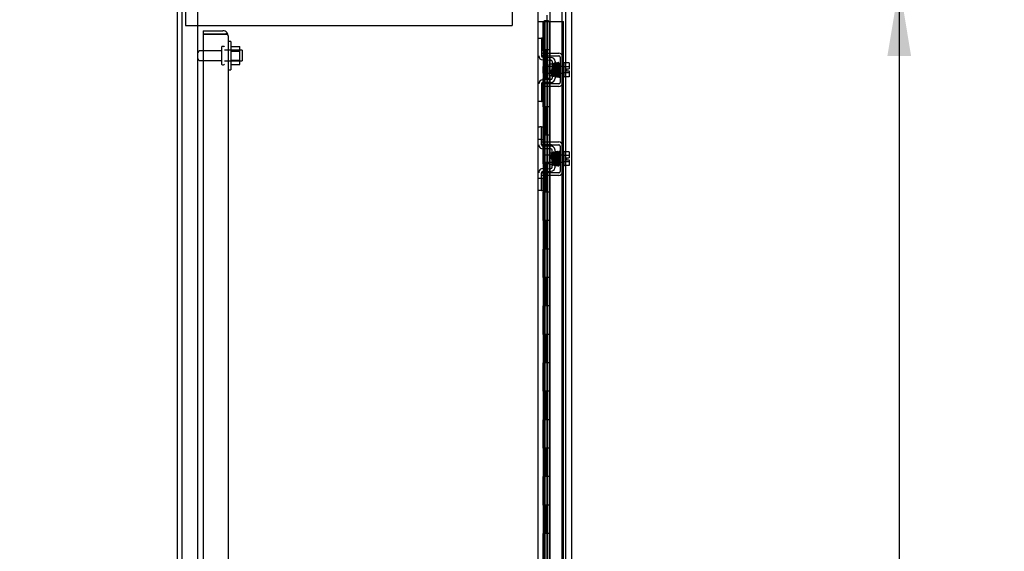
# Model space of a CAD drawing. Header units: inches. Extents: x 2 to 538, y -2 to 358.
# Tile 11 of 38: x 22 to 57, y 202 to 221. Entities that reach past the tile are written whole.
import ezdxf
from ezdxf.enums import TextEntityAlignment as Align
from ezdxf.lldxf.tags import DXFTag

# ---------------------------------------------------------------- set-up
doc = ezdxf.new("R2010")
doc.units = ezdxf.units.IN
doc.header["$MEASUREMENT"] = 0
for name, color, linetype in [('COM42667', 7, 'Continuous'), ('COM42780', 7, 'Continuous'), ('COM43134', 7, 'Continuous'), ('COM50677', 7, 'Continuous'), ('COM52168-15', 7, 'Continuous'), ('COM54746-68', 7, 'Continuous'), ('COM55738-23', 7, 'Continuous'), ('COM70220', 7, 'Continuous'), ('COM71188-5', 7, 'Continuous'), ('Default', 7, 'Continuous'), ('NTS166105', 7, 'Continuous'), ('SCC19011', 7, 'Continuous'), ('SPR20265', 7, 'Continuous'), ('STD26089', 7, 'Continuous'), ('WAF25035', 7, 'Continuous'), ('WAF25059', 7, 'Continuous')]:
    doc.layers.add(name, color=color, linetype=linetype)
doc.styles.add('SEACAD_Times_New_Roman', font='times.ttf')
tags = doc.linetypes.add('HIDDEN2', pattern=[0.1875, 0.125, -0.0625]).pattern_tags.tags
tags[6:7] = [DXFTag(74, 4), DXFTag(75, 0), DXFTag(340, '0'), DXFTag(46, 0.0), DXFTag(50, 0.0), DXFTag(44, 0.0), DXFTag(45, 0.0)]
tags[4:5] = [DXFTag(74, 4), DXFTag(75, 0), DXFTag(340, '0'), DXFTag(46, 0.0), DXFTag(50, 0.0), DXFTag(44, 0.0), DXFTag(45, 0.0)]
doc.dimstyles.new('HAMMOND_(STH_-_540x360)', dxfattribs={"dimtxt": 2, "dimasz": 2.5, "dimexe": 1, "dimexo": 1, "dimgap": 0.5, "dimtad": 0, "dimtih": 1, "dimtoh": 1, "dimzin": 0, "dimdsep": 46, "dimtxsty": 'SEACAD_Times_New_Roman', "dimblk1": '_SE_FILLED', "dimblk2": '_SE_FILLED', "dimsah": 1, "dimcen": 1, "dimadec": 0, "dimazin": 0, "dimtfac": 0.8, "dimtofl": 0, "dimtmove": 0, "dimatfit": 3, "dimfxl": 0, "dimtolj": 1, "dimtzin": 0, "dimarcsym": 0})

# ---------------------------------------------------------------- blocks, each defined once
blk = doc.blocks.new('SE3')
at = {"layer": 'COM42667', "color": 7, "linetype": 'HIDDEN2'}
for p, q in [((40.816, 219.475), (40.941, 219.475)), ((40.941, 219.38), (40.816, 219.38)), ((40.941, 219.475), (41.424, 219.475)), ((40.941, 219.38), (41.424, 219.38)), ((41.472, 219.332), (41.472, 218.441)), ((41.567, 219.332), (41.567, 218.441)), ((40.816, 218.393), (40.941, 218.393)), ((41.424, 218.393), (40.941, 218.393)), ((40.941, 218.298), (40.816, 218.298)), ((41.424, 218.298), (40.941, 218.298)), ((40.816, 216.351), (40.941, 216.351)), ((40.816, 216.256), (40.816, 216.294)), ((40.941, 216.256), (40.816, 216.256)), ((40.941, 216.351), (41.108, 216.351)), ((41.108, 216.256), (40.941, 216.256)), ((41.108, 216.351), (41.168, 216.351)), ((41.168, 216.256), (41.108, 216.256)), ((41.168, 216.351), (41.424, 216.351)), ((41.168, 216.256), (41.424, 216.256)), ((41.472, 216.208), (41.472, 215.317)), ((41.567, 216.208), (41.567, 215.317)), ((40.816, 215.269), (40.941, 215.269)), ((40.816, 215.231), (40.816, 215.269)), ((41.108, 215.269), (40.941, 215.269)), ((41.168, 215.269), (41.108, 215.269)), ((41.424, 215.269), (41.168, 215.269)), ((40.941, 215.174), (40.816, 215.174)), ((41.108, 215.174), (40.941, 215.174)), ((41.168, 215.174), (41.108, 215.174)), ((41.424, 215.174), (41.168, 215.174))]:
    blk.add_line(p, q, dxfattribs=at)
for centre, radius, start, end in [((41.424, 219.332), 0.143, 0, 90), ((41.424, 219.332), 0.048, 0, 90), ((41.424, 218.441), 0.143, 270, 0), ((41.424, 218.441), 0.048, 270, 0), ((41.424, 216.208), 0.143, 0, 90), ((41.424, 216.208), 0.048, 0, 90), ((41.424, 215.317), 0.143, 270, 0), ((41.424, 215.317), 0.048, 270, 0)]:
    blk.add_arc(centre, radius, start, end, dxfattribs=at)
at = {"layer": 'COM42780', "color": 7, "linetype": 'HIDDEN2'}
for p, q in [((40.721, 220.002), (40.816, 220.002)), ((40.816, 220.002), (40.816, 219.752)), ((40.83, 220.002), (40.816, 220.002)), ((40.816, 219.752), (40.816, 219.379)), ((40.881, 220.002), (40.83, 220.002)), ((40.881, 220.002), (40.881, 219.565)), ((40.816, 219.565), (40.83, 219.565)), ((40.881, 219.565), (40.83, 219.565)), ((40.862, 219.237), (41.151, 219.231)), ((40.863, 219.332), (41.153, 219.326)), ((41.103, 218.692), (41.103, 219.082)), ((41.198, 219.082), (41.103, 219.082)), ((41.198, 219.183), (41.198, 218.59)), ((41.293, 219.183), (41.293, 218.59)), ((41.103, 218.692), (41.198, 218.692)), ((40.816, 218.394), (40.816, 218.021)), ((41.151, 218.542), (40.862, 218.536)), ((41.153, 218.447), (40.863, 218.442)), ((40.83, 218.208), (40.816, 218.208)), ((40.816, 218.021), (40.816, 217.771)), ((40.83, 218.208), (40.881, 218.208)), ((40.881, 218.208), (40.881, 217.771)), ((40.816, 217.771), (40.721, 217.771)), ((40.816, 217.771), (40.83, 217.771)), ((40.881, 217.771), (40.83, 217.771)), ((40.721, 216.878), (40.763, 216.878)), ((40.814, 216.878), (40.763, 216.878)), ((40.814, 216.878), (40.881, 216.878)), ((40.814, 216.441), (40.814, 216.878)), ((40.881, 216.441), (40.881, 216.878)), ((40.763, 216.441), (40.721, 216.441)), ((40.814, 216.441), (40.763, 216.441)), ((40.814, 216.441), (40.881, 216.441)), ((40.816, 216.294), (40.816, 216.441)), ((41.151, 216.107), (40.862, 216.113)), ((41.153, 216.202), (40.863, 216.208)), ((41.103, 215.958), (41.103, 215.568)), ((41.198, 215.958), (41.103, 215.958)), ((41.207, 216.191), (41.153, 216.202)), ((41.198, 215.466), (41.198, 216.059)), ((41.293, 215.466), (41.293, 216.059)), ((41.103, 215.568), (41.198, 215.568)), ((40.816, 215.084), (40.816, 215.231)), ((40.862, 215.412), (41.151, 215.418)), ((40.863, 215.318), (41.153, 215.323)), ((41.153, 215.323), (41.207, 215.334)), ((40.721, 215.084), (40.763, 215.084)), ((40.763, 215.084), (40.814, 215.084)), ((40.814, 215.084), (40.881, 215.084)), ((40.814, 214.647), (40.814, 215.084)), ((40.881, 214.647), (40.881, 215.084)), ((40.763, 214.647), (40.721, 214.647)), ((40.814, 214.647), (40.763, 214.647)), ((40.814, 214.647), (40.881, 214.647))]:
    blk.add_line(p, q, dxfattribs=at)
for centre, radius, start, end in [((40.864, 219.379), 0.143, 180, 269), ((40.864, 219.379), 0.048, 180, 269), ((41.15, 219.183), 0.048, 0, 89), ((41.15, 219.183), 0.143, 0, 89), ((40.864, 218.394), 0.143, 91, 180), ((40.864, 218.394), 0.048, 91, 180), ((41.15, 218.59), 0.048, 271, 0), ((41.15, 218.59), 0.143, 271, 0), ((40.864, 216.255), 0.143, 180, 206.9082), ((40.864, 216.255), 0.048, 180, 269), ((40.864, 216.255), 0.143, 206.9082, 269), ((41.15, 216.059), 0.048, 0, 89), ((41.15, 216.059), 0.143, 0, 66.6665), ((40.864, 215.27), 0.143, 153.0918, 180), ((40.864, 215.27), 0.143, 91, 153.0918), ((40.864, 215.27), 0.048, 91, 180), ((41.15, 215.466), 0.048, 271, 0), ((41.15, 215.466), 0.143, 293.3335, 0)]:
    blk.add_arc(centre, radius, start, end, dxfattribs=at)
at = {"layer": 'COM43134', "color": 7, "linetype": 'HIDDEN2'}
for p, q in [((28.91, 220.262), (28.91, 220.137)), ((28.91, 220.262), (29.6, 220.262)), ((28.91, 220.137), (28.91, 152.387)), ((29.6, 220.137), (28.91, 220.137)), ((28.91, 220.137), (29.6, 220.137)), ((29.6, 220.137), (29.6, 220.137)), ((29.6, 220.137), (29.75, 220.137)), ((29.682, 220.137), (29.6, 220.137)), ((29.682, 220.137), (29.75, 220.186)), ((29.785, 220.077), (29.785, 152.447)), ((29.785, 220.077), (29.785, 220.077)), ((29.785, 220.077), (29.785, 220.077))]:
    blk.add_line(p, q, dxfattribs=at)
for start, end in [(36.194, 90), (0.1208, 36.194), (0, 0.0589)]:
    blk.add_arc((29.6, 220.077), 0.185, start, end, dxfattribs=at)
blk.add_open_spline([(29.75, 220.137), (29.761, 220.127), (29.77, 220.117), (29.779, 220.102), (29.781, 220.097), (29.785, 220.087), (29.785, 220.082), (29.785, 220.077)], degree=3, knots=[0, 0, 0, 0, 0.5, 0.5, 0.75, 0.75, 1, 1, 1, 1], dxfattribs=at)
at = {"layer": 'COM50677', "color": 7, "linetype": 'HIDDEN2'}
for p, q in [((28.286, 222.262), (28.286, 220.447)), ((39.786, 222.262), (39.786, 220.447)), ((28.286, 220.447), (39.786, 220.447))]:
    blk.add_line(p, q, dxfattribs=at)
at = {"layer": 'COM52168-15', "color": 7, "linetype": 'Continuous'}
for p, q in [((41.108, 221.784), (41.108, 151.387)), ((41.878, 221.736), (41.878, 151.435))]:
    blk.add_line(p, q, dxfattribs=at)
at = {"layer": 'COM52168-15', "color": 7, "linetype": 'HIDDEN2'}
blk.add_line((41.003, 220.811), (41.003, 191.149), dxfattribs=at)
at = {"layer": 'COM54746-68', "color": 7, "linetype": 'Continuous'}
for p, q in [((40.691, 220.586), (40.903, 220.586)), ((40.903, 220.586), (41.106, 220.586)), ((40.903, 219.586), (40.903, 220.586)), ((40.927, 220.595), (40.927, 220.621)), ((40.927, 220.621), (40.977, 220.621)), ((40.977, 220.595), (40.927, 220.595)), ((40.939, 220.595), (40.939, 220.586)), ((40.977, 220.621), (41.002, 220.621)), ((40.977, 220.595), (41.002, 220.595)), ((41.002, 220.621), (41.052, 220.621)), ((41.052, 220.595), (41.002, 220.595)), ((41.039, 220.586), (41.039, 220.595)), ((41.052, 220.621), (41.052, 220.595)), ((41.106, 220.586), (41.108, 220.586)), ((41.106, 219.586), (41.106, 220.586)), ((41.106, 219.586), (40.903, 219.586)), ((41.106, 219.586), (40.903, 219.586)), ((40.903, 218.586), (40.903, 219.586)), ((41.106, 218.586), (41.106, 219.586)), ((41.106, 218.586), (40.903, 218.586)), ((41.106, 218.586), (40.903, 218.586)), ((40.903, 217.586), (40.903, 218.586)), ((41.106, 217.586), (41.106, 218.586)), ((41.106, 217.586), (40.903, 217.586)), ((41.106, 217.586), (40.903, 217.586)), ((40.903, 216.586), (40.903, 217.586)), ((41.106, 216.586), (41.106, 217.586)), ((41.106, 216.586), (40.903, 216.586)), ((41.106, 216.586), (40.903, 216.586)), ((40.903, 215.586), (40.903, 216.586)), ((41.106, 215.586), (41.106, 216.586)), ((41.106, 215.586), (40.903, 215.586)), ((41.106, 215.586), (40.903, 215.586)), ((40.903, 214.586), (40.903, 215.586)), ((41.106, 214.586), (41.106, 215.586)), ((41.106, 214.586), (40.903, 214.586)), ((41.106, 214.586), (40.903, 214.586)), ((40.903, 213.586), (40.903, 214.586)), ((41.106, 213.586), (41.106, 214.586)), ((41.106, 213.586), (40.903, 213.586)), ((41.106, 213.586), (40.903, 213.586)), ((40.903, 212.586), (40.903, 213.586)), ((41.106, 212.586), (41.106, 213.586)), ((41.106, 212.586), (40.903, 212.586)), ((41.106, 212.586), (40.903, 212.586)), ((40.903, 211.586), (40.903, 212.586)), ((41.106, 211.586), (41.106, 212.586)), ((41.106, 211.586), (40.903, 211.586)), ((41.106, 211.586), (40.903, 211.586)), ((40.903, 210.586), (40.903, 211.586)), ((41.106, 210.586), (41.106, 211.586)), ((41.106, 210.586), (40.903, 210.586)), ((41.106, 210.586), (40.903, 210.586)), ((40.903, 209.586), (40.903, 210.586)), ((41.106, 209.586), (41.106, 210.586)), ((41.106, 209.586), (40.903, 209.586)), ((41.106, 209.586), (40.903, 209.586)), ((40.903, 208.586), (40.903, 209.586)), ((41.106, 208.586), (41.106, 209.586)), ((41.106, 208.586), (40.903, 208.586)), ((41.106, 208.586), (40.903, 208.586)), ((40.903, 207.586), (40.903, 208.586)), ((41.106, 207.586), (41.106, 208.586)), ((41.106, 207.586), (40.903, 207.586)), ((41.106, 207.586), (40.903, 207.586)), ((40.903, 206.586), (40.903, 207.586)), ((41.106, 206.586), (41.106, 207.586)), ((41.106, 206.586), (40.903, 206.586)), ((41.106, 206.586), (40.903, 206.586)), ((40.903, 205.586), (40.903, 206.586)), ((41.106, 205.586), (41.106, 206.586)), ((41.106, 205.586), (40.903, 205.586)), ((41.106, 205.586), (40.903, 205.586)), ((40.903, 204.586), (40.903, 205.586)), ((41.106, 204.586), (41.106, 205.586)), ((41.106, 204.586), (40.903, 204.586)), ((41.106, 204.586), (40.903, 204.586)), ((40.903, 203.586), (40.903, 204.586)), ((41.106, 203.586), (41.106, 204.586)), ((41.106, 203.586), (40.903, 203.586)), ((41.106, 203.586), (40.903, 203.586)), ((40.903, 202.586), (40.903, 203.586)), ((41.106, 202.586), (41.106, 203.586)), ((41.106, 202.586), (40.903, 202.586)), ((41.106, 202.586), (40.903, 202.586)), ((40.903, 201.586), (40.903, 202.586)), ((41.106, 201.586), (41.106, 202.586))]:
    blk.add_line(p, q, dxfattribs=at)
at = {"layer": 'COM54746-68', "color": 7, "linetype": 'HIDDEN2'}
for p, q in [((40.872, 220.586), (40.872, 219.586)), ((40.877, 219.586), (40.877, 220.586)), ((40.939, 220.586), (40.939, 152.586)), ((41, 220.586), (41, 219.586)), ((41.039, 152.586), (41.039, 220.586)), ((41.108, 220.586), (41.594, 220.586)), ((41.594, 152.586), (41.594, 220.586)), ((40.903, 219.586), (40.872, 219.586)), ((40.872, 219.586), (40.872, 218.586)), ((40.948, 219.586), (40.948, 218.586)), ((40.989, 219.586), (40.989, 218.586)), ((40.903, 218.586), (40.872, 218.586)), ((40.872, 218.586), (40.872, 217.586)), ((40.877, 217.586), (40.877, 218.586)), ((41, 218.586), (41, 217.586)), ((40.903, 217.586), (40.872, 217.586)), ((40.872, 217.586), (40.872, 216.586)), ((40.948, 217.586), (40.948, 216.586)), ((40.989, 217.586), (40.989, 216.586)), ((40.903, 216.586), (40.872, 216.586)), ((40.872, 216.586), (40.872, 215.586)), ((40.877, 215.586), (40.877, 216.586)), ((41, 216.586), (41, 215.586)), ((40.903, 215.586), (40.872, 215.586)), ((40.872, 215.586), (40.872, 214.586)), ((40.948, 215.586), (40.948, 214.586)), ((40.989, 215.586), (40.989, 214.586)), ((40.903, 214.586), (40.872, 214.586)), ((40.872, 214.586), (40.872, 213.586)), ((40.877, 213.586), (40.877, 214.586)), ((41, 214.586), (41, 213.586)), ((40.903, 213.586), (40.872, 213.586)), ((40.872, 213.586), (40.872, 212.586)), ((40.948, 213.586), (40.948, 212.586)), ((40.989, 213.586), (40.989, 212.586)), ((40.903, 212.586), (40.872, 212.586)), ((40.872, 212.586), (40.872, 211.586)), ((40.877, 211.586), (40.877, 212.586)), ((41, 212.586), (41, 211.586)), ((40.903, 211.586), (40.872, 211.586)), ((40.872, 211.586), (40.872, 210.586)), ((40.948, 211.586), (40.948, 210.586)), ((40.989, 211.586), (40.989, 210.586)), ((40.903, 210.586), (40.872, 210.586)), ((40.872, 210.586), (40.872, 209.586)), ((40.877, 209.586), (40.877, 210.586)), ((41, 210.586), (41, 209.586)), ((40.903, 209.586), (40.872, 209.586)), ((40.872, 209.586), (40.872, 208.586)), ((40.948, 209.586), (40.948, 208.586)), ((40.989, 209.586), (40.989, 208.586)), ((40.903, 208.586), (40.872, 208.586)), ((40.872, 208.586), (40.872, 207.586)), ((40.877, 207.586), (40.877, 208.586)), ((41, 208.586), (41, 207.586)), ((40.903, 207.586), (40.872, 207.586)), ((40.872, 207.586), (40.872, 206.586)), ((40.948, 207.586), (40.948, 206.586)), ((40.989, 207.586), (40.989, 206.586)), ((40.903, 206.586), (40.872, 206.586)), ((40.872, 206.586), (40.872, 205.586)), ((40.877, 205.586), (40.877, 206.586)), ((41, 206.586), (41, 205.586)), ((40.903, 205.586), (40.872, 205.586)), ((40.872, 205.586), (40.872, 204.586)), ((40.948, 205.586), (40.948, 204.586)), ((40.989, 205.586), (40.989, 204.586)), ((40.903, 204.586), (40.872, 204.586)), ((40.872, 204.586), (40.872, 203.586)), ((40.877, 203.586), (40.877, 204.586)), ((41, 204.586), (41, 203.586)), ((40.903, 203.586), (40.872, 203.586)), ((40.872, 203.586), (40.872, 202.586)), ((40.948, 203.586), (40.948, 202.586)), ((40.989, 203.586), (40.989, 202.586)), ((40.903, 202.586), (40.872, 202.586)), ((40.872, 202.586), (40.872, 201.586)), ((40.877, 201.586), (40.877, 202.586)), ((41, 202.586), (41, 201.586))]:
    blk.add_line(p, q, dxfattribs=at)
at = {"layer": 'COM55738-23', "color": 7, "linetype": 'HIDDEN2'}
for p, q in [((28.17, 150.594), (28.17, 222.344)), ((28.723, 150.594), (28.723, 222.344))]:
    blk.add_line(p, q, dxfattribs=at)
at = {"layer": 'COM70220', "color": 7, "linetype": 'HIDDEN2'}
blk.add_line((41.533, 221.053), (41.533, 151.906), dxfattribs=at)
at = {"layer": 'COM71188-5', "color": 7, "linetype": 'Continuous'}
for p, q in [((28.003, 150.512), (28.003, 222.447)), ((40.691, 221.167), (40.691, 151.792))]:
    blk.add_line(p, q, dxfattribs=at)
at = {"layer": 'COM71188-5', "color": 7, "linetype": 'HIDDEN2'}
blk.add_line((41.658, 221.167), (41.658, 151.792), dxfattribs=at)
at = {"layer": 'NTS166105', "color": 7, "linetype": 'HIDDEN2'}
for p, q in [((29.881, 219.703), (30.201, 219.703)), ((29.881, 219.541), (30.201, 219.541)), ((30.201, 219.541), (30.201, 219.703)), ((30.201, 219.232), (30.201, 219.541)), ((29.881, 219.232), (30.201, 219.232)), ((29.881, 219.071), (30.201, 219.071)), ((30.201, 219.071), (30.201, 219.232))]:
    blk.add_line(p, q, dxfattribs=at)
at = {"layer": 'SCC19011', "color": 7, "linetype": 'HIDDEN2'}
for p, q in [((41.793, 219.128), (41.612, 219.128)), ((41.793, 219.128), (41.793, 218.995)), ((40.88, 218.765), (40.88, 219.009)), ((41.612, 219.009), (40.88, 219.009)), ((40.88, 218.765), (41.612, 218.765)), ((41.793, 218.995), (41.612, 218.995)), ((41.793, 218.778), (41.612, 218.778)), ((41.698, 218.921), (41.793, 218.921)), ((41.698, 218.921), (41.698, 218.853)), ((41.698, 218.853), (41.793, 218.853)), ((41.793, 218.995), (41.793, 218.921)), ((41.793, 218.853), (41.793, 218.778)), ((41.793, 218.778), (41.793, 218.646)), ((41.793, 218.646), (41.612, 218.646)), ((41.793, 216.004), (41.612, 216.004)), ((41.793, 216.004), (41.793, 215.871)), ((40.88, 215.885), (40.88, 215.641)), ((41.612, 215.885), (40.88, 215.885)), ((40.88, 215.641), (41.612, 215.641)), ((41.793, 215.871), (41.612, 215.871)), ((41.793, 215.654), (41.612, 215.654)), ((41.698, 215.797), (41.698, 215.729)), ((41.698, 215.797), (41.793, 215.797)), ((41.698, 215.729), (41.793, 215.729)), ((41.793, 215.871), (41.793, 215.797)), ((41.793, 215.729), (41.793, 215.654)), ((41.793, 215.654), (41.793, 215.522)), ((41.793, 215.522), (41.612, 215.522))]:
    blk.add_line(p, q, dxfattribs=at)
at = {"layer": 'SPR20265', "color": 7, "linetype": 'HIDDEN2'}
for p, q in [((41.159, 218.887), (41.194, 218.887)), ((41.159, 215.763), (41.184, 215.763))]:
    blk.add_line(p, q, dxfattribs=at)
for centre, radius, start, end in [((36.549, 219.063), 4.891, 359.5941, 359.9583), ((36.522, 219.064), 4.954, 355.1676, 359.9373), ((41.339, 218.662), 0.0181, 180.2962, 0.6354), ((36.549, 215.586), 4.891, 0.0417, 4.8553), ((36.522, 215.585), 4.954, 0.0627, 4.8324)]:
    blk.add_arc(centre, radius, start, end, dxfattribs=at)
blk.add_ellipse((41.458, 219.059), major_axis=(0.0175, 0), ratio=0.707107, dxfattribs=at)
for start_param, end_param in [(3.144225, 6.283185), (0, 0.029803)]:
    blk.add_ellipse((41.458, 215.59), major_axis=(0.0175, 0), ratio=0.707107, start_param=start_param, end_param=end_param, dxfattribs=at)
for points, knots in [([(41.256, 218.68), (41.255, 218.684), (41.253, 218.693), (41.251, 218.726), (41.249, 218.769), (41.247, 218.815), (41.245, 218.863), (41.243, 218.92), (41.241, 218.98), (41.238, 219.033), (41.236, 219.069), (41.233, 219.09), (41.231, 219.102), (41.221, 219.109), (41.214, 219.11), (41.207, 219.109), (41.201, 219.104), (41.197, 219.098), (41.195, 219.087), (41.193, 219.062), (41.19, 219.026), (41.188, 218.986), (41.186, 218.938), (41.185, 218.903), (41.184, 218.886)], [0, 0, 0, 0, 0.0498436, 0.0967002, 0.1405955, 0.1815314, 0.2194862, 0.2544765, 0.3152997, 0.3654619, 0.409652, 0.4485892, 0.4814188, 0.4889058, 0.495916, 0.5065238, 0.5135393, 0.5236157, 0.5577634, 0.6106645, 0.6440309, 0.6818562, 0.7241002, 0.764095, 0.764095, 0.764095, 0.764095]), ([(41.2, 219.081), (41.2, 219.081), (41.2, 219.075), (41.202, 219.052), (41.204, 219.018), (41.206, 218.98), (41.208, 218.931), (41.21, 218.873), (41.212, 218.809), (41.215, 218.748), (41.218, 218.697), (41.22, 218.684), (41.221, 218.677)], [0.5312571, 0.5312571, 0.5312571, 0.5312571, 0.5585929, 0.6096433, 0.6421085, 0.6791741, 0.7208841, 0.7672768, 0.8183419, 0.8741554, 0.9346781, 1, 1, 1, 1]), ([(41.244, 219.092), (41.243, 219.084), (41.242, 219.06), (41.24, 219.026), (41.239, 219.01)], [0.1087958, 0.1087958, 0.1087958, 0.1087958, 0.2223565, 0.3065223, 0.3065223, 0.3065223, 0.3065223]), ([(41.283, 219.098), (41.282, 219.102), (41.282, 219.107), (41.276, 219.114), (41.268, 219.118), (41.261, 219.118), (41.255, 219.115), (41.25, 219.111), (41.247, 219.105), (41.247, 219.102), (41.247, 219.1)], [0, 0, 0, 0, 0.160978, 0.319941, 0.465269, 0.591846, 0.711965, 0.822973, 0.919786, 1, 1, 1, 1]), ([(41.247, 219.098), (41.248, 219.095), (41.25, 219.09), (41.252, 219.059), (41.254, 219.018), (41.256, 218.971), (41.258, 218.923), (41.26, 218.864), (41.263, 218.799), (41.265, 218.741), (41.267, 218.701), (41.269, 218.677), (41.273, 218.658), (41.288, 218.65), (41.3, 218.654), (41.308, 218.664), (41.309, 218.676), (41.311, 218.701), (41.313, 218.731), (41.314, 218.75), (41.314, 218.757)], [0, 0, 0, 0, 0.0490679, 0.095301, 0.1387049, 0.1792256, 0.2168316, 0.2515124, 0.3116979, 0.3614591, 0.4053465, 0.4437863, 0.4807605, 0.5002516, 0.5126381, 0.5301382, 0.5631975, 0.6133029, 0.6453829, 0.6655854, 0.6655854, 0.6655854, 0.6655854]), ([(41.304, 218.68), (41.304, 218.68), (41.303, 218.686), (41.302, 218.71), (41.3, 218.749), (41.298, 218.791), (41.296, 218.845), (41.294, 218.908), (41.291, 218.976), (41.288, 219.038), (41.285, 219.088), (41.283, 219.097), (41.282, 219.102)], [0.5252176, 0.5252176, 0.5252176, 0.5252176, 0.5500519, 0.604828, 0.6390024, 0.6775462, 0.720453, 0.7677407, 0.8193455, 0.8752892, 0.9355028, 1, 1, 1, 1]), ([(41.296, 219.106), (41.295, 219.1), (41.293, 219.09), (41.291, 219.055), (41.29, 219.027), (41.289, 219.014)], [0, 0, 0, 0, 0.0497131, 0.0964498, 0.1332447, 0.1332447, 0.1332447, 0.1332447]), ([(41.331, 219.11), (41.331, 219.111), (41.331, 219.113), (41.33, 219.116), (41.328, 219.118), (41.326, 219.121), (41.323, 219.123), (41.32, 219.124), (41.316, 219.125), (41.309, 219.124), (41.302, 219.12), (41.296, 219.112), (41.295, 219.106), (41.295, 219.102)], [0.0423433, 0.0423433, 0.0423433, 0.0423433, 0.0780693, 0.1166064, 0.1566075, 0.1991192, 0.2448555, 0.2942488, 0.3475582, 0.468612, 0.6213089, 0.801496, 1, 1, 1, 1]), ([(41.297, 219.103), (41.298, 219.103), (41.299, 219.102), (41.302, 219.076), (41.304, 219.027), (41.306, 218.977), (41.308, 218.933), (41.309, 218.887), (41.311, 218.839), (41.313, 218.792), (41.315, 218.749), (41.316, 218.711), (41.318, 218.682), (41.32, 218.663), (41.321, 218.66), (41.322, 218.659)], [0.0493682, 0.0493682, 0.0493682, 0.0493682, 0.1041505, 0.2141198, 0.3297994, 0.3901531, 0.4519694, 0.5152557, 0.5800319, 0.6463064, 0.7140466, 0.7832821, 0.8540388, 0.9262663, 0.9997798, 0.9997798, 0.9997798, 0.9997798]), ([(41.357, 218.663), (41.356, 218.665), (41.354, 218.671), (41.351, 218.714), (41.348, 218.783), (41.345, 218.857), (41.343, 218.919), (41.341, 218.966), (41.34, 219.01), (41.338, 219.049), (41.336, 219.08), (41.334, 219.102), (41.332, 219.111), (41.332, 219.112), (41.331, 219.112)], [0.0031575, 0.0031575, 0.0031575, 0.0031575, 0.106276, 0.2177664, 0.3343795, 0.4562757, 0.5195077, 0.5840716, 0.6500082, 0.7172741, 0.7858907, 0.8559002, 0.9272657, 0.9562295, 0.9562295, 0.9562295, 0.9562295]), ([(41.346, 219.116), (41.345, 219.111), (41.343, 219.089), (41.34, 219.046), (41.339, 219.02), (41.339, 219.018)], [0.1097302, 0.1097302, 0.1097302, 0.1097302, 0.2224256, 0.3403895, 0.3502806, 0.3502806, 0.3502806, 0.3502806]), ([(41.384, 219.109), (41.383, 219.114), (41.382, 219.121), (41.375, 219.129), (41.37, 219.132), (41.365, 219.133), (41.362, 219.132), (41.358, 219.131), (41.354, 219.129), (41.351, 219.127), (41.349, 219.123), (41.348, 219.119), (41.348, 219.117), (41.347, 219.115)], [0, 0, 0, 0, 0.324319, 0.462115, 0.581304, 0.633213, 0.682431, 0.732423, 0.783847, 0.836789, 0.89085, 0.94542, 1, 1, 1, 1]), ([(41.348, 219.111), (41.349, 219.104), (41.351, 219.089), (41.354, 219.037), (41.357, 218.967), (41.359, 218.888), (41.362, 218.808), (41.365, 218.737), (41.368, 218.681), (41.369, 218.666), (41.37, 218.657)], [0, 0, 0, 0, 0.123677, 0.247763, 0.372182, 0.497025, 0.622181, 0.747773, 0.873664, 1, 1, 1, 1]), ([(41.405, 218.659), (41.404, 218.667), (41.403, 218.683), (41.4, 218.738), (41.397, 218.808), (41.394, 218.888), (41.392, 218.968), (41.389, 219.037), (41.386, 219.091), (41.384, 219.105), (41.383, 219.113)], [0, 0, 0, 0, 0.125356, 0.250547, 0.375714, 0.500726, 0.625702, 0.75054, 0.875328, 1, 1, 1, 1]), ([(41.397, 219.125), (41.396, 219.121), (41.394, 219.113), (41.391, 219.071), (41.39, 219.037), (41.389, 219.024)], [0, 0, 0, 0, 0.1087369, 0.2223139, 0.2823724, 0.2823724, 0.2823724, 0.2823724]), ([(41.432, 219.123), (41.432, 219.125), (41.432, 219.127), (41.43, 219.131), (41.428, 219.135), (41.424, 219.139), (41.418, 219.141), (41.411, 219.141), (41.404, 219.138), (41.399, 219.134), (41.397, 219.128), (41.396, 219.124), (41.396, 219.122)], [0, 0, 0, 0, 0.065589, 0.134096, 0.204, 0.273642, 0.405923, 0.527776, 0.652215, 0.775569, 0.89228, 1, 1, 1, 1]), ([(41.397, 219.121), (41.398, 219.12), (41.4, 219.115), (41.402, 219.071), (41.405, 219.011), (41.407, 218.953), (41.409, 218.905), (41.41, 218.854), (41.412, 218.804), (41.414, 218.756), (41.416, 218.714), (41.418, 218.679), (41.419, 218.654), (41.421, 218.643), (41.422, 218.643), (41.422, 218.643)], [0.0084013, 0.0084013, 0.0084013, 0.0084013, 0.1047673, 0.2149815, 0.3308118, 0.3911182, 0.4528716, 0.5160814, 0.5807303, 0.6468516, 0.7144807, 0.783578, 0.8541849, 0.926338, 0.9626406, 0.9626406, 0.9626406, 0.9626406]), ([(41.457, 218.65), (41.456, 218.65), (41.455, 218.652), (41.452, 218.683), (41.45, 218.737), (41.448, 218.792), (41.446, 218.839), (41.444, 218.889), (41.443, 218.94), (41.441, 218.99), (41.439, 219.035), (41.437, 219.074), (41.435, 219.104), (41.433, 219.122), (41.432, 219.124), (41.432, 219.125)], [0.041658, 0.041658, 0.041658, 0.041658, 0.1062331, 0.2177365, 0.3345116, 0.3951575, 0.4571173, 0.5204025, 0.5850154, 0.650919, 0.7181243, 0.7866617, 0.856475, 0.927577, 0.9945625, 0.9945625, 0.9945625, 0.9945625]), ([(41.159, 218.887), (41.16, 218.871), (41.161, 218.846), (41.163, 218.805), (41.164, 218.768), (41.166, 218.736), (41.168, 218.711), (41.169, 218.693), (41.171, 218.683), (41.172, 218.682), (41.172, 218.682)], [0, 0, 0, 0, 0.1236932, 0.2477957, 0.3722334, 0.4970307, 0.6222178, 0.7477992, 0.8737106, 0.9604174, 0.9604174, 0.9604174, 0.9604174]), ([(41.172, 218.685), (41.172, 218.683), (41.172, 218.681), (41.174, 218.677), (41.176, 218.673), (41.179, 218.67), (41.182, 218.668), (41.187, 218.667), (41.193, 218.667), (41.2, 218.67), (41.205, 218.675), (41.207, 218.681), (41.208, 218.685), (41.208, 218.687)], [0, 0, 0, 0, 0.058977, 0.121112, 0.184968, 0.249019, 0.31194, 0.372841, 0.48981, 0.614536, 0.743768, 0.872723, 1, 1, 1, 1]), ([(41.207, 218.688), (41.206, 218.687), (41.205, 218.688), (41.204, 218.697), (41.202, 218.714), (41.201, 218.738), (41.199, 218.769), (41.198, 218.805), (41.196, 218.846), (41.195, 218.871), (41.194, 218.887)], [0.0491745, 0.0491745, 0.0491745, 0.0491745, 0.1247815, 0.2496118, 0.3745487, 0.4995316, 0.6245497, 0.7496304, 0.874808, 1, 1, 1, 1]), ([(41.207, 218.684), (41.208, 218.687), (41.21, 218.694), (41.212, 218.724), (41.214, 218.752), (41.214, 218.766)], [0, 0, 0, 0, 0.0491727, 0.0954645, 0.1386905, 0.1386905, 0.1386905, 0.1386905]), ([(41.22, 218.681), (41.221, 218.678), (41.221, 218.672), (41.227, 218.664), (41.234, 218.66), (41.241, 218.659), (41.246, 218.661), (41.25, 218.663), (41.253, 218.666), (41.255, 218.668), (41.256, 218.671), (41.257, 218.674), (41.257, 218.676), (41.257, 218.677)], [0, 0, 0, 0, 0.180774, 0.350248, 0.499828, 0.623642, 0.733222, 0.784403, 0.832779, 0.878274, 0.921007, 0.961361, 1, 1, 1, 1]), ([(41.258, 218.68), (41.259, 218.685), (41.261, 218.707), (41.263, 218.742), (41.264, 218.761)], [0.1070599, 0.1070599, 0.1070599, 0.1070599, 0.2191639, 0.3205784, 0.3205784, 0.3205784, 0.3205784]), ([(41.357, 218.659), (41.358, 218.662), (41.36, 218.669), (41.362, 218.707), (41.364, 218.739), (41.364, 218.751)], [0, 0, 0, 0, 0.1069729, 0.2190176, 0.2772299, 0.2772299, 0.2772299, 0.2772299]), ([(41.408, 218.652), (41.409, 218.656), (41.411, 218.678), (41.413, 218.72), (41.414, 218.746), (41.414, 218.748)], [0.1075026, 0.1075026, 0.1075026, 0.1075026, 0.219859, 0.336958, 0.3455788, 0.3455788, 0.3455788, 0.3455788]), ([(41.37, 218.662), (41.37, 218.656), (41.371, 218.649), (41.378, 218.64), (41.384, 218.637), (41.389, 218.637), (41.392, 218.637), (41.396, 218.638), (41.399, 218.64), (41.402, 218.643), (41.405, 218.646), (41.406, 218.65), (41.406, 218.653), (41.406, 218.654)], [0, 0, 0, 0, 0.337377, 0.476585, 0.593946, 0.643993, 0.690857, 0.738213, 0.787078, 0.837877, 0.890521, 0.944659, 1, 1, 1, 1]), ([(41.422, 218.646), (41.422, 218.645), (41.422, 218.643), (41.423, 218.641), (41.424, 218.638), (41.425, 218.635), (41.428, 218.633), (41.43, 218.631), (41.433, 218.629), (41.438, 218.628), (41.444, 218.629), (41.451, 218.633), (41.457, 218.641), (41.458, 218.647), (41.459, 218.651)], [0, 0, 0, 0, 0.03948, 0.078027, 0.11705, 0.157795, 0.20119, 0.247813, 0.297965, 0.351797, 0.472995, 0.624898, 0.803476, 1, 1, 1, 1]), ([(41.171, 215.965), (41.17, 215.963), (41.169, 215.956), (41.168, 215.938), (41.166, 215.913), (41.164, 215.881), (41.163, 215.844), (41.161, 215.803), (41.16, 215.778), (41.159, 215.763)], [0.1262894, 0.1262894, 0.1262894, 0.1262894, 0.2522008, 0.3777822, 0.5029693, 0.6277666, 0.7522043, 0.8763068, 1, 1, 1, 1]), ([(41.208, 215.962), (41.208, 215.965), (41.207, 215.971), (41.201, 215.978), (41.194, 215.982), (41.187, 215.982), (41.18, 215.98), (41.175, 215.975), (41.172, 215.97), (41.172, 215.966), (41.172, 215.964)], [0, 0, 0, 0, 0.171749, 0.337669, 0.486578, 0.613302, 0.730062, 0.835396, 0.925606, 1, 1, 1, 1]), ([(41.173, 215.962), (41.173, 215.959), (41.175, 215.952), (41.177, 215.921), (41.179, 215.881), (41.181, 215.835), (41.183, 215.789), (41.185, 215.733), (41.188, 215.672), (41.19, 215.619), (41.193, 215.582), (41.195, 215.562), (41.199, 215.544), (41.214, 215.538), (41.223, 215.541), (41.228, 215.546), (41.232, 215.552), (41.234, 215.564), (41.236, 215.589), (41.238, 215.618), (41.239, 215.634), (41.239, 215.64)], [0, 0, 0, 0, 0.0490514, 0.0952673, 0.1386509, 0.1791504, 0.2167305, 0.2513805, 0.3114904, 0.3611945, 0.4050506, 0.4434983, 0.4785021, 0.4956238, 0.5070082, 0.5143821, 0.5252034, 0.5593817, 0.6109134, 0.643602, 0.6601314, 0.6601314, 0.6601314, 0.6601314]), ([(41.229, 215.568), (41.229, 215.568), (41.228, 215.574), (41.227, 215.595), (41.225, 215.63), (41.223, 215.668), (41.221, 215.718), (41.219, 215.777), (41.216, 215.84), (41.214, 215.9), (41.211, 215.95), (41.209, 215.96), (41.207, 215.965)], [0.5328988, 0.5328988, 0.5328988, 0.5328988, 0.5569074, 0.6092128, 0.6423045, 0.6799166, 0.7220481, 0.7687139, 0.8198491, 0.8754774, 0.935522, 1, 1, 1, 1]), ([(41.221, 215.972), (41.22, 215.967), (41.219, 215.958), (41.216, 215.926), (41.215, 215.898), (41.214, 215.883)], [0, 0, 0, 0, 0.0498287, 0.096661, 0.1398853, 0.1398853, 0.1398853, 0.1398853]), ([(41.257, 215.972), (41.257, 215.973), (41.257, 215.975), (41.256, 215.977), (41.255, 215.98), (41.253, 215.983), (41.251, 215.985), (41.247, 215.988), (41.242, 215.99), (41.235, 215.989), (41.227, 215.985), (41.222, 215.977), (41.221, 215.971), (41.22, 215.968)], [0, 0, 0, 0, 0.035882, 0.073188, 0.112909, 0.155738, 0.202044, 0.251913, 0.361271, 0.485727, 0.637722, 0.812554, 1, 1, 1, 1]), ([(41.222, 215.968), (41.223, 215.968), (41.224, 215.966), (41.227, 215.938), (41.229, 215.89), (41.231, 215.841), (41.233, 215.799), (41.235, 215.755), (41.236, 215.71), (41.238, 215.666), (41.24, 215.625), (41.242, 215.591), (41.244, 215.565), (41.245, 215.549), (41.246, 215.547), (41.247, 215.547)], [0.0386163, 0.0386163, 0.0386163, 0.0386163, 0.1041999, 0.2141673, 0.3298094, 0.3901346, 0.4519229, 0.5151799, 0.5799285, 0.646185, 0.7139159, 0.7831552, 0.853933, 0.9262015, 0.98991, 0.98991, 0.98991, 0.98991]), ([(41.282, 215.552), (41.281, 215.553), (41.279, 215.557), (41.276, 215.594), (41.273, 215.658), (41.271, 215.727), (41.268, 215.786), (41.267, 215.83), (41.265, 215.873), (41.263, 215.911), (41.261, 215.942), (41.259, 215.964), (41.258, 215.975), (41.257, 215.975), (41.256, 215.975)], [0.0138524, 0.0138524, 0.0138524, 0.0138524, 0.1062824, 0.2178177, 0.3344917, 0.4564531, 0.5197117, 0.5842959, 0.6502411, 0.7175013, 0.7860951, 0.8560626, 0.9273599, 0.9665702, 0.9665702, 0.9665702, 0.9665702]), ([(41.331, 215.545), (41.33, 215.551), (41.328, 215.561), (41.326, 215.599), (41.324, 215.645), (41.322, 215.695), (41.32, 215.745), (41.318, 215.805), (41.315, 215.868), (41.313, 215.923), (41.311, 215.959), (41.308, 215.978), (41.306, 215.986), (41.302, 215.993), (41.295, 215.997), (41.289, 215.998), (41.282, 215.996), (41.276, 215.992), (41.272, 215.986), (41.269, 215.974), (41.267, 215.947), (41.266, 215.913), (41.265, 215.894), (41.264, 215.887)], [0, 0, 0, 0, 0.0498062, 0.0966276, 0.140488, 0.1813946, 0.2193247, 0.2542949, 0.3151029, 0.3652644, 0.4095039, 0.4485899, 0.4658122, 0.4799438, 0.4861373, 0.4916742, 0.500166, 0.5061157, 0.5157515, 0.5507685, 0.6061814, 0.6406611, 0.6597863, 0.6597863, 0.6597863, 0.6597863]), ([(41.275, 215.969), (41.275, 215.969), (41.275, 215.963), (41.277, 215.94), (41.279, 215.906), (41.28, 215.867), (41.282, 215.816), (41.285, 215.756), (41.287, 215.688), (41.29, 215.623), (41.293, 215.566), (41.294, 215.551), (41.296, 215.543)], [0.5362763, 0.5362763, 0.5362763, 0.5362763, 0.5625298, 0.6122564, 0.6441552, 0.6807294, 0.7220204, 0.7680595, 0.8188387, 0.874429, 0.9347864, 1, 1, 1, 1]), ([(41.322, 215.99), (41.321, 215.987), (41.319, 215.981), (41.317, 215.942), (41.315, 215.908), (41.314, 215.893)], [0, 0, 0, 0, 0.1086563, 0.2221233, 0.29424, 0.29424, 0.29424, 0.29424]), ([(41.358, 215.987), (41.357, 215.99), (41.356, 215.994), (41.353, 215.999), (41.349, 216.003), (41.343, 216.005), (41.336, 216.005), (41.33, 216.003), (41.325, 215.998), (41.322, 215.993), (41.321, 215.989), (41.321, 215.987)], [0, 0, 0, 0, 0.147667, 0.223434, 0.298136, 0.43794, 0.563031, 0.685887, 0.803032, 0.90871, 1, 1, 1, 1]), ([(41.322, 215.986), (41.323, 215.983), (41.325, 215.978), (41.328, 215.932), (41.33, 215.874), (41.332, 215.818), (41.334, 215.771), (41.336, 215.723), (41.337, 215.676), (41.339, 215.631), (41.341, 215.592), (41.343, 215.56), (41.345, 215.538), (41.346, 215.529), (41.347, 215.529), (41.348, 215.529)], [0, 0, 0, 0, 0.1045038, 0.2144634, 0.330083, 0.3903051, 0.451994, 0.5151688, 0.5798125, 0.6459641, 0.7136653, 0.7828829, 0.8536605, 0.9260423, 0.9527188, 0.9527188, 0.9527188, 0.9527188]), ([(41.381, 215.538), (41.381, 215.538), (41.38, 215.54), (41.377, 215.565), (41.375, 215.614), (41.373, 215.665), (41.371, 215.709), (41.37, 215.757), (41.368, 215.805), (41.366, 215.853), (41.364, 215.897), (41.362, 215.935), (41.361, 215.965), (41.359, 215.985), (41.358, 215.988), (41.357, 215.99)], [0.053432, 0.053432, 0.053432, 0.053432, 0.1058673, 0.2171381, 0.3338118, 0.3944484, 0.4564245, 0.5197508, 0.5844221, 0.6504012, 0.7176964, 0.7863335, 0.8562538, 0.9274659, 1, 1, 1, 1]), ([(41.37, 215.992), (41.369, 215.983), (41.368, 215.968), (41.366, 215.927), (41.364, 215.902), (41.364, 215.898)], [0, 0, 0, 0, 0.1263356, 0.2522274, 0.2747382, 0.2747382, 0.2747382, 0.2747382]), ([(41.406, 215.999), (41.406, 215.999), (41.405, 216.001), (41.405, 216.003), (41.403, 216.006), (41.401, 216.008), (41.398, 216.01), (41.395, 216.011), (41.39, 216.012), (41.384, 216.012), (41.377, 216.007), (41.371, 215.998), (41.37, 215.992), (41.37, 215.987)], [0.0725895, 0.0725895, 0.0725895, 0.0725895, 0.0862289, 0.1249883, 0.163044, 0.2021154, 0.2436891, 0.2889083, 0.338607, 0.4554382, 0.607761, 0.7920008, 1, 1, 1, 1]), ([(41.373, 215.99), (41.373, 215.99), (41.374, 215.989), (41.376, 215.965), (41.379, 215.917), (41.381, 215.865), (41.382, 215.82), (41.384, 215.771), (41.386, 215.721), (41.387, 215.671), (41.389, 215.625), (41.391, 215.584), (41.393, 215.552), (41.395, 215.53), (41.396, 215.526), (41.397, 215.524)], [0.0603561, 0.0603561, 0.0603561, 0.0603561, 0.1038936, 0.2137208, 0.3293588, 0.3897246, 0.4515679, 0.5148967, 0.5797272, 0.6460597, 0.7138612, 0.7831568, 0.8539667, 0.9262377, 1, 1, 1, 1]), ([(41.432, 215.527), (41.431, 215.531), (41.429, 215.538), (41.426, 215.587), (41.423, 215.662), (41.42, 215.741), (41.418, 215.806), (41.416, 215.855), (41.414, 215.9), (41.412, 215.94), (41.41, 215.972), (41.408, 215.993), (41.407, 216.001), (41.406, 216.001), (41.406, 216.001)], [0, 0, 0, 0, 0.1061362, 0.2174647, 0.333926, 0.4557017, 0.5188968, 0.5834438, 0.6493904, 0.7166983, 0.7853922, 0.8555186, 0.9270505, 0.9466489, 0.9466489, 0.9466489, 0.9466489]), ([(41.42, 216.001), (41.419, 215.995), (41.417, 215.97), (41.415, 215.926), (41.414, 215.9)], [0.1085336, 0.1085336, 0.1085336, 0.1085336, 0.2217151, 0.3383123, 0.3383123, 0.3383123, 0.3383123]), ([(41.459, 215.998), (41.458, 216.001), (41.458, 216.006), (41.454, 216.014), (41.448, 216.019), (41.442, 216.02), (41.438, 216.021), (41.434, 216.02), (41.431, 216.018), (41.428, 216.016), (41.425, 216.013), (41.423, 216.01), (41.422, 216.007), (41.422, 216.004), (41.422, 216.003)], [0, 0, 0, 0, 0.174153, 0.333945, 0.47646, 0.59716, 0.649734, 0.701139, 0.752042, 0.802639, 0.852867, 0.902545, 0.951555, 1, 1, 1, 1]), ([(41.247, 215.549), (41.247, 215.548), (41.247, 215.545), (41.248, 215.541), (41.251, 215.537), (41.255, 215.534), (41.261, 215.531), (41.268, 215.531), (41.274, 215.534), (41.279, 215.539), (41.282, 215.545), (41.283, 215.548), (41.283, 215.551)], [0, 0, 0, 0, 0.063176, 0.129473, 0.197366, 0.265212, 0.394679, 0.515177, 0.639946, 0.76535, 0.886036, 1, 1, 1, 1]), ([(41.282, 215.547), (41.283, 215.55), (41.284, 215.556), (41.287, 215.586), (41.288, 215.616), (41.289, 215.633), (41.289, 215.635)], [0, 0, 0, 0, 0.0492216, 0.0955582, 0.1390455, 0.1445963, 0.1445963, 0.1445963, 0.1445963]), ([(41.295, 215.547), (41.295, 215.542), (41.297, 215.536), (41.303, 215.527), (41.309, 215.525), (41.314, 215.524), (41.317, 215.524), (41.321, 215.525), (41.324, 215.527), (41.327, 215.53), (41.33, 215.533), (41.331, 215.537), (41.331, 215.54), (41.331, 215.541)], [0, 0, 0, 0, 0.314139, 0.451364, 0.572135, 0.625408, 0.67627, 0.728029, 0.781154, 0.835554, 0.89067, 0.945715, 1, 1, 1, 1]), ([(41.333, 215.542), (41.334, 215.547), (41.336, 215.569), (41.338, 215.608), (41.339, 215.631)], [0.1071892, 0.1071892, 0.1071892, 0.1071892, 0.2193565, 0.3334396, 0.3334396, 0.3334396, 0.3334396]), ([(41.383, 215.536), (41.384, 215.544), (41.386, 215.558), (41.388, 215.597), (41.389, 215.621), (41.389, 215.625)], [0, 0, 0, 0, 0.1246717, 0.2494602, 0.2700157, 0.2700157, 0.2700157, 0.2700157]), ([(41.432, 215.524), (41.433, 215.526), (41.434, 215.531), (41.437, 215.57), (41.439, 215.605), (41.439, 215.62)], [0.0052734, 0.0052734, 0.0052734, 0.0052734, 0.1067733, 0.2186198, 0.288347, 0.288347, 0.288347, 0.288347]), ([(41.347, 215.534), (41.347, 215.533), (41.347, 215.532), (41.348, 215.529), (41.349, 215.526), (41.351, 215.523), (41.353, 215.521), (41.355, 215.519), (41.359, 215.517), (41.363, 215.516), (41.369, 215.517), (41.377, 215.521), (41.382, 215.53), (41.383, 215.536), (41.384, 215.54)], [0, 0, 0, 0, 0.042091, 0.081647, 0.120191, 0.15929, 0.200316, 0.244307, 0.29197, 0.343782, 0.463061, 0.615509, 0.797242, 1, 1, 1, 1]), ([(41.396, 215.527), (41.396, 215.524), (41.397, 215.518), (41.403, 215.511), (41.41, 215.508), (41.417, 215.508), (41.424, 215.51), (41.429, 215.515), (41.432, 215.52), (41.432, 215.524), (41.432, 215.526)], [0, 0, 0, 0, 0.156089, 0.311601, 0.454811, 0.580816, 0.702069, 0.815536, 0.915769, 1, 1, 1, 1])]:
    blk.add_open_spline(points, degree=3, knots=knots, dxfattribs=at)
at = {"layer": 'STD26089', "color": 7, "linetype": 'HIDDEN2'}
for p, q in [((29.63, 219.712), (29.59, 219.712)), ((29.56, 219.553), (28.783, 219.553)), ((29.56, 219.682), (29.56, 219.092)), ((30.285, 219.575), (29.66, 219.575)), ((30.285, 219.575), (30.285, 219.2)), ((28.783, 219.221), (29.56, 219.221)), ((29.59, 219.062), (29.63, 219.062)), ((29.66, 219.2), (30.285, 219.2))]:
    blk.add_line(p, q, dxfattribs=at)
for centre, radius, start, end in [((29.59, 219.682), 0.03, 90, 180), ((29.63, 219.682), 0.03, 0, 90), ((28.783, 219.493), 0.06, 90, 180), ((28.783, 219.281), 0.06, 180, 270), ((29.59, 219.092), 0.03, 180, 270), ((29.63, 219.092), 0.03, 270, 0)]:
    blk.add_arc(centre, radius, start, end, dxfattribs=at)
at = {"layer": 'WAF25035', "color": 7, "linetype": 'HIDDEN2'}
for p, q in [((41.612, 219.137), (41.567, 219.137)), ((41.612, 218.637), (41.612, 219.137)), ((41.567, 218.637), (41.612, 218.637)), ((41.612, 216.013), (41.567, 216.013)), ((41.612, 215.513), (41.612, 216.013)), ((41.567, 215.513), (41.612, 215.513))]:
    blk.add_line(p, q, dxfattribs=at)
at = {"layer": 'WAF25059', "color": 7, "linetype": 'HIDDEN2'}
for p, q in [((29.881, 219.887), (29.785, 219.887)), ((29.881, 219.887), (29.881, 218.887)), ((29.785, 218.887), (29.881, 218.887))]:
    blk.add_line(p, q, dxfattribs=at)
blk = doc.blocks.new('DMBLK3441')
at = {"layer": 'Default', "linetype": 'Continuous'}
for points in [[(25.503, 229.085), (25.503, 228.251), (28.003, 228.668)], [(36.536, 229.085), (34.036, 228.668), (36.536, 228.251)]]:
    blk.add_hatch(color=7, dxfattribs=at).paths.add_polyline_path(points)
at = {"layer": 'Default', "color": 7, "linetype": 'Continuous'}
for p, q in [((28.003, 223.447), (28.003, 229.668)), ((34.036, 223.782), (34.036, 229.668)), ((23.003, 228.668), (28.003, 228.668)), ((34.036, 228.668), (39.036, 228.668))]:
    blk.add_line(p, q, dxfattribs=at)
at = {"layer": 'Default', "color": 7, "linetype": 'Continuous', "style": 'SEACAD_Times_New_Roman'}
for s, p in [('6.03', (28.366, 229.668)), ('TYP', (28.223, 226.668))]:
    blk.add_text(s, height=2, dxfattribs=at).set_placement(p, align=Align.TOP_LEFT)
blk = doc.blocks.new('_SE_FILLED')
at = {"color": 0}
blk.add_line((0, 0), (-1, 0), dxfattribs=at)
blk.add_solid([(0, 0), (-1, -0.1665), (-1, 0.1665), (0, 0)], dxfattribs=at)
blk = doc.blocks.new('DMBLK3442')
at = {"layer": 'Default', "linetype": 'Continuous'}
for points in [[(18.693, 220.042), (19.526, 220.042), (19.11, 222.542)], [(18.693, 140.917), (19.11, 138.417), (19.526, 140.917)]]:
    blk.add_hatch(color=7, dxfattribs=at).paths.add_polyline_path(points)
at = {"layer": 'Default', "color": 7, "linetype": 'Continuous'}
for p, q in [((27.098, 222.542), (18.11, 222.542)), ((19.11, 182.18), (19.11, 222.542)), ((19.11, 138.417), (19.11, 179.48)), ((33.347, 138.417), (18.11, 138.417))]:
    blk.add_line(p, q, dxfattribs=at)
at = {"layer": 'Default', "color": 7, "linetype": 'Continuous', "style": 'SEACAD_Times_New_Roman'}
blk.add_text('84.13', height=2, dxfattribs=at).set_placement((15.697, 181.48), align=Align.TOP_LEFT)
blk = doc.blocks.new('DMBLK3448')
at = {"layer": 'Default', "linetype": 'Continuous'}
for points in [[(30.503, 234.997), (28.003, 234.581), (30.503, 234.164)], [(39.378, 234.997), (39.378, 234.164), (41.878, 234.581)]]:
    blk.add_hatch(color=7, dxfattribs=at).paths.add_polyline_path(points)
at = {"layer": 'Default', "color": 7, "linetype": 'Continuous'}
for p, q in [((28.003, 187.48), (28.003, 235.581)), ((41.878, 222.736), (41.878, 235.581)), ((28.003, 234.581), (30.828, 234.581)), ((39.053, 234.581), (41.878, 234.581))]:
    blk.add_line(p, q, dxfattribs=at)
at = {"layer": 'Default', "color": 7, "linetype": 'Continuous', "style": 'SEACAD_Times_New_Roman'}
blk.add_text('13.88', height=2, dxfattribs=at).set_placement((31.528, 235.581), align=Align.TOP_LEFT)
blk = doc.blocks.new('DMBLK3451')
at = {"layer": 'Default', "linetype": 'Continuous'}
for points in [[(53.826, 219.379), (53.41, 221.879), (52.993, 219.379)], [(53.826, 153.792), (52.993, 153.792), (53.41, 151.292)]]:
    blk.add_hatch(color=7, dxfattribs=at).paths.add_polyline_path(points)
at = {"layer": 'Default', "color": 7, "linetype": 'Continuous'}
for p, q in [((42.735, 221.879), (54.41, 221.879)), ((53.41, 221.879), (53.41, 188.286)), ((53.41, 182.586), (53.41, 151.292)), ((42.369, 151.292), (54.41, 151.292))]:
    blk.add_line(p, q, dxfattribs=at)
at = {"layer": 'Default', "color": 7, "linetype": 'Continuous', "style": 'SEACAD_Times_New_Roman'}
for s, p in [('70.59', (49.997, 187.586)), ('DOOR ', (48.836, 184.586))]:
    blk.add_text(s, height=2, dxfattribs=at).set_placement(p, align=Align.TOP_LEFT)

msp = doc.modelspace()

# ---------------------------------------------------------------- block references
at = {"layer": 'Default'}
msp.add_blockref('SE3', (0, 0), dxfattribs=at)

# ---------------------------------------------------------------- dimensions: what is measured, and where the dimension line sits
at = {"layer": 'Default', "color": 7, "linetype": 'Continuous'}
for base, p1, p2, text, picture, middle in [((41.878310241, 234.580733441), (28.003310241, 186.479503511), (41.878310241, 221.736003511), '\\A1;<>', 'DMBLK3448', (34.940810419, 234.580733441)), ((34.036, 228.668), (28.003, 150.512), (34.036, 222.782), '\\A1;<>\\PTYP', 'DMBLK3441', (31.02, 228.668))]:
    dim = msp.add_linear_dim(base=base, p1=p1, p2=p2, text=text, dimstyle='HAMMOND_(STH_-_540x360)', dxfattribs=at)
    dim.commit()
    dim.dimension.update_dxf_attribs({"geometry": picture, "text_midpoint": middle, "dimtype": 160})
for base, p1, p2, text, picture, middle in [((19.109521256, 222.542003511), (34.347310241, 138.417003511), (28.098310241, 222.542003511), '\\A1;<>', 'DMBLK3442', (19.109521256, 180.479503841)), ((53.41, 151.292), (41.735, 221.879), (41.369, 151.292), '\\A1;<>\\PDOOR ', 'DMBLK3451', (53.41, 186.586))]:
    dim = msp.add_linear_dim(base=base, p1=p1, p2=p2, angle=90, text=text, dimstyle='HAMMOND_(STH_-_540x360)', dxfattribs=at)
    dim.commit()
    dim.dimension.update_dxf_attribs({"geometry": picture, "text_midpoint": middle, "dimtype": 160})

doc.saveas('drawing.dxf')
